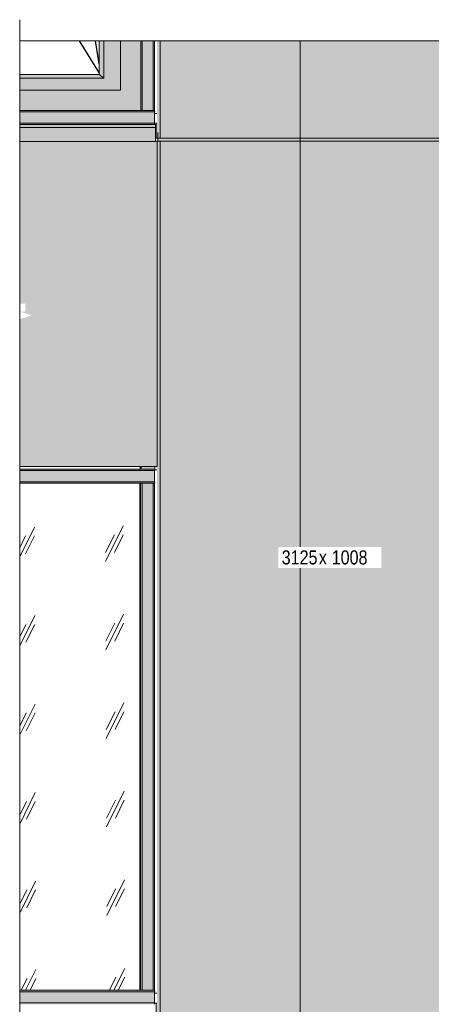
# Model space of a CAD drawing. Header units: millimetres. Extents: x -4452186 to -4434084, y -1967446 to 17568.
# Tile 21 of 25: x -4452074 to -4450609, y 14059 to 17568. Entities that reach past the tile are written whole.
import ezdxf

# ---------------------------------------------------------------- set-up
doc = ezdxf.new("R2010")
doc.units = ezdxf.units.MM
for name, color, linetype, lineweight in [('Импосты витража', 7, 'Continuous', 18), ('Марки по нескольким категориям', 7, 'Continuous', 9), ('Обобщенные модели', 7, 'Continuous', 18), ('Окна', 7, 'Continuous', 18), ('Открывание', 7, 'Continuous', 25), ('Панели витража', 7, 'Continuous', 18), ('Типовые аннотации', 7, 'Continuous', 18), ('Тонкие линии', 7, 'Continuous', 18), ('Элементы узлов', 7, 'Continuous', 18)]:
    doc.layers.add(name, color=color, linetype=linetype, lineweight=lineweight)
doc.layers.add('Линии', color=7, linetype='Continuous', lineweight=18, true_color=0x00a600)
doc.styles.add('Arial Narrow', font='ARIALN.TTF', dxfattribs={"height": 50})

# ---------------------------------------------------------------- blocks, each defined once
blk = doc.blocks.new('Прямая форма - 675053-20656924-К1_Ф1_Схема раскладки облицовки')
at = {"layer": 'Обобщенные модели'}
for p, q in [((-4451594.1, 15963.4), (-4451586.1, 15963.4)), ((-4451586.1, 15963.4), (-4451594.1, 15963.4)), ((-4451586.1, 14098.4), (-4451594, 14098.4)), ((-4451586.1, 14098.4), (-4451594, 14098.4)), ((-4451594, 14063.4), (-4451586.1, 14063.4))]:
    blk.add_line(p, q, dxfattribs=at)
blk = doc.blocks.new('Прямая форма - 845532-20657003-К1_Ф1_Схема раскладки облицовки')
at = {"layer": 'Обобщенные модели'}
for p, q in [((-4451586.1, 17233.4), (-4451594, 17233.4)), ((-4451594, 17233.4), (-4451586.1, 17233.4)), ((-4451594, 17198.4), (-4451586.1, 17198.4))]:
    blk.add_line(p, q, dxfattribs=at)
blk = doc.blocks.new('Корп2_Кассета выпуклая - Корп2_Кассета выпуклая_Цвет DESIGN D2-20996382-К1_Ф1_Схема раскладки облицовки')
at = {"layer": 'Обобщенные модели', "true_color": 0xf7fbf5}
for points in [[(-4451574.7, 14010.1), (-4451574.7, 17135.1), (-4451582.2, 17135.1), (-4451582.5, 17135.1), (-4451584.6, 17135.1), (-4451584.8, 15975.1), (-4451586.1, 15975), (-4451586.1, 14063.4), (-4451589.1, 14063.4), (-4451589.1, 14010.1)], [(-4451075.9, 17135.1), (-4451076, 17145.1), (-4451582.2, 17145.1), (-4451582.2, 17135.1), (-4451076, 17135.1)], [(-4451574.7, 14010.1), (-4451076, 14010.1), (-4451076, 17135.1), (-4451574.7, 17135.1), (-4451574.7, 14017.7)], [(-4450577.2, 14010.1), (-4450577.2, 17135.1), (-4451076, 17135.1), (-4451076, 14010.1), (-4450628.4, 14010.1)], [(-4450569.7, 17135.1), (-4450569.7, 17145.1), (-4451075.9, 17145.1), (-4451075.9, 17135.1), (-4450577.2, 17135.1)], [(-4450577.2, 14010.1), (-4450567.1, 14010.1), (-4450567.1, 14058.8), (-4450562.8, 14058.8), (-4450562.9, 14063.4), (-4450565.9, 14063.4), (-4450565.9, 15974.4), (-4450567.3, 15974.4), (-4450567.3, 17135.1), (-4450569.4, 17135.1), (-4450569.7, 17135.1), (-4450577.2, 17135.1), (-4450577.2, 14017.7)]]:
    blk.add_hatch(color=7, dxfattribs=at).paths.add_polyline_path(points)
at = {"layer": 'Обобщенные модели'}
for p, q in [((-4451582.2, 17165.1), (-4451582.5, 17165.1)), ((-4451582.5, 17165.1), (-4451582.5, 17135.1)), ((-4451582.2, 17135.1), (-4451582.2, 17165.1)), ((-4450569.4, 17165.1), (-4450569.7, 17165.1)), ((-4450569.7, 17165.1), (-4450569.7, 17135.1)), ((-4450569.4, 17135.1), (-4450569.4, 17165.1)), ((-4451582.5, 17135.1), (-4451584.6, 17135.1)), ((-4451574.7, 17135.1), (-4451582.2, 17135.1)), ((-4451574.7, 14010.1), (-4451574.7, 17135.1)), ((-4451076, 17135.1), (-4451574.7, 17135.1)), ((-4451076, 17133.1), (-4451076, 17135.1)), ((-4450577.2, 17135.1), (-4451076, 17135.1)), ((-4451076, 14010.1), (-4451076, 17133.1)), ((-4451075.9, 17145.1), (-4451075.9, 17135.1)), ((-4450577.2, 14010.1), (-4450577.2, 17135.1)), ((-4450569.7, 17135.1), (-4450577.2, 17135.1)), ((-4450567.1, 17135.1), (-4450569.4, 17135.1)), ((-4451589.1, 14010.1), (-4451589.1, 14063.4)), ((-4450562.8, 14063.4), (-4450562.8, 14058.8)), ((-4451574.7, 14010.1), (-4451589.1, 14010.1)), ((-4451076, 14010.1), (-4451574.7, 14010.1)), ((-4450577.2, 14010.1), (-4451076, 14010.1)), ((-4450567.1, 14010.1), (-4450577.2, 14010.1))]:
    blk.add_line(p, q, dxfattribs=at)
blk = doc.blocks.new('Корп2_Кассета выпуклая - Корп2_Кассета выпуклая_Цвет DESIGN D2-V3-К1_Ф1_Схема раскладки облицовки')
at = {"layer": 'Обобщенные модели', "true_color": 0xf7fbf5}
for points in [[(-4451574.7, 17145.1), (-4451574.7, 17492.5), (-4451586.1, 17492.5), (-4451586.1, 17198.4), (-4451589.1, 17198.4), (-4451589.1, 17145.1)], [(-4451076, 17145.1), (-4451076, 17492.5), (-4451574.7, 17492.5), (-4451574.7, 17145.1), (-4451079.3, 17145.1)], [(-4450577.2, 17145.1), (-4450577.2, 17492.5), (-4451076, 17492.5), (-4451076, 17145.1), (-4450628.4, 17145.1)], [(-4450577.2, 17145.1), (-4450567.1, 17145.1), (-4450567.1, 17193.8), (-4450562.8, 17193.8), (-4450562.8, 17492.5), (-4450577.2, 17492.5), (-4450577.2, 17189.9)]]:
    blk.add_hatch(color=7, dxfattribs=at).paths.add_polyline_path(points)
at = {"layer": 'Обобщенные модели'}
for p, q in [((-4451574.7, 17145.1), (-4451574.7, 17492.5)), ((-4451076, 17145.1), (-4451076, 17492.5)), ((-4450577.2, 17145.1), (-4450577.2, 17492.5)), ((-4450562.8, 17492.5), (-4450562.8, 17193.8)), ((-4451589.1, 17145.1), (-4451589.1, 17198.4)), ((-4451574.7, 17145.1), (-4451589.1, 17145.1)), ((-4451076, 17145.1), (-4451574.7, 17145.1)), ((-4450577.2, 17145.1), (-4451076, 17145.1)), ((-4450567.1, 17145.1), (-4450577.2, 17145.1))]:
    blk.add_line(p, q, dxfattribs=at)
blk = doc.blocks.new('ОкноВитражное_Одностворчатое_Агрисовгаз - Окно одностворчатое AGS68 в витраж-20996298-К1_Ф1_Схема раскладки облицовки')
at = {"layer": 'Окна', "true_color": 0x373f43}
for points in [[(-4452074.5, 17316.8), (-4451715.9, 17316.8), (-4451715.9, 17492.5), (-4451775.2, 17492.5), (-4451775.2, 17358.8), (-4452074.5, 17358.8), (-4452074.5, 17336)], [(-4451981.2, 17243.8), (-4451643.3, 17243.8), (-4451643.3, 17492.5), (-4451715.6, 17492.5), (-4451715.6, 17316.8), (-4452074.5, 17316.8), (-4452074.5, 17243.8)], [(-4451775.2, 17358.8), (-4451775.2, 17492.5), (-4451791.5, 17492.5), (-4451791.5, 17372.8)], [(-4451791.5, 17358.8), (-4451775.2, 17358.8), (-4451791.5, 17372.8), (-4452074.5, 17372.8), (-4452074.5, 17358.8), (-4451800.9, 17358.8)], [(-4451715.9, 17316.8), (-4451715.6, 17316.8), (-4451715.9, 17317.1)]]:
    blk.add_hatch(color=149, dxfattribs=at).paths.add_polyline_path(points)
at = {"layer": 'Окна', "true_color": 0xc0c0c0}
h = blk.add_hatch(dxfattribs=at)
h.set_pattern_fill('FP_6', color=9, style=0, pattern_type=2)
h.set_pattern_definition([(243.674, (-4455011.52, 58929.76), (315.2419, 319.6116), [141.696, -566.785]), (243.674, (-4455042.94, 58898.01), (315.2419, 319.6116), [70.848, -637.633]), (243.674, (-4455011.52, 58898.01), (315.2419, 319.6116), [70.848, -637.633])])
h.paths.add_polyline_path([(-4451791.5, 17372.8), (-4451791.5, 17492.5), (-4452074.5, 17492.5), (-4452074.5, 17372.8), (-4451800.9, 17372.8)])
at = {"layer": 'Окна'}
for p, q in [((-4451791.5, 17492.5), (-4451791.5, 17372.8)), ((-4451775.2, 17492.5), (-4451775.2, 17358.8)), ((-4451715.9, 17316.8), (-4451715.9, 17492.5)), ((-4451715.6, 17492.5), (-4451715.6, 17316.8)), ((-4451643.3, 17492.5), (-4451643.3, 17243.8)), ((-4451791.5, 17372.8), (-4452074.5, 17372.8)), ((-4451775.2, 17358.8), (-4451791.5, 17372.8)), ((-4451775.2, 17358.8), (-4452074.5, 17358.8)), ((-4451715.6, 17316.8), (-4452074.5, 17316.8)), ((-4451643.3, 17243.8), (-4452074.5, 17243.8))]:
    blk.add_line(p, q, dxfattribs=at)
at = {"layer": 'Открывание'}
for p, q in [((-4451862.7, 17492.5), (-4451791.5, 17377)), ((-4451791.5, 17409.9), (-4451804.5, 17492.5))]:
    blk.add_line(p, q, dxfattribs=at)
blk = doc.blocks.new('Прямоугольный импост - Ригель_90202-V24-К1_Ф1_Схема раскладки облицовки')
at = {"layer": 'Импосты витража', "true_color": 0x373f43}
for points in [[(-4452074.5, 17238.8), (-4451594, 17238.8), (-4451594.4, 17243.1), (-4451594.7, 17243.8), (-4452074.5, 17243.6), (-4452074.5, 17239.5)], [(-4451710.7, 17198.8), (-4451594, 17198.8), (-4451594, 17238.8), (-4452074.5, 17238.8), (-4452074.5, 17198.8), (-4451800.9, 17198.8)], [(-4451594.7, 17193.8), (-4451594.4, 17194.4), (-4451594, 17197.5), (-4451594, 17198.8), (-4452074.5, 17198.8), (-4452074.5, 17193.8), (-4451620.5, 17193.8)]]:
    blk.add_hatch(color=149, dxfattribs=at).paths.add_polyline_path(points)
at = {"layer": 'Импосты витража'}
for p, q in [((-4451594, 17238.8), (-4452074.5, 17238.8)), ((-4451594.7, 17243.8), (-4451595, 17243.8)), ((-4451594, 17238.8), (-4451594, 17198.8)), ((-4451594, 17198.8), (-4452074.5, 17198.8))]:
    blk.add_line(p, q, dxfattribs=at)
for centre, start_param, end_param in [((-4451594.7, 17238.8), 4.712389, 6.283185), ((-4451594.7, 17198.8), 3.141593, 4.712389)]:
    blk.add_ellipse(centre, major_axis=(0, 5), ratio=0.143826, start_param=start_param, end_param=end_param, dxfattribs=at)
blk = doc.blocks.new('Прямоугольный импост - Ригель_90202-V25-К1_Ф1_Схема раскладки облицовки')
at = {"layer": 'Импосты витража', "true_color": 0x373f43}
for points in [[(-4451638.5, 17243.8), (-4451638.5, 17492.5), (-4451643.3, 17492.5), (-4451643.2, 17243.8), (-4451639.8, 17243.8)], [(-4451638.5, 17243.8), (-4451598.9, 17243.8), (-4451598.9, 17492.5), (-4451638.5, 17492.5), (-4451638.5, 17257.4)], [(-4451598.9, 17243.8), (-4451594.7, 17243.8), (-4451595, 17492.5), (-4451598.9, 17492.5), (-4451598.9, 17257.4)]]:
    blk.add_hatch(color=149, dxfattribs=at).paths.add_polyline_path(points)
at = {"layer": 'Импосты витража'}
for p, q in [((-4451638.5, 17243.8), (-4451638.5, 17492.5)), ((-4451598.9, 17243.8), (-4451598.9, 17492.5)), ((-4451594.7, 17243.8), (-4451594.7, 17492.5)), ((-4451638.5, 17243.8), (-4451643.2, 17243.8)), ((-4451598.9, 17243.8), (-4451638.5, 17243.8)), ((-4451594.7, 17243.8), (-4451598.9, 17243.8))]:
    blk.add_line(p, q, dxfattribs=at)
blk = doc.blocks.new('Панель_Стеклопакет_Агрисовгаз - Панель_Стеклопакет_Агрисовгаз-V27-К1_Ф1_Схема раскладки облицовки')
at = {"layer": 'Панели витража', "true_color": 0xc0c0c0}
h = blk.add_hatch(dxfattribs=at)
h.set_pattern_fill('FP_7', color=9, style=0, pattern_type=2)
h.set_pattern_definition([(243.674, (-4455012.24, 58929.76), (315.2419, 319.6116), [141.696, -566.785]), (243.674, (-4455043.66, 58898.01), (315.2419, 319.6116), [70.848, -637.633]), (243.674, (-4455012.24, 58898.01), (315.2419, 319.6116), [70.848, -637.633])])
h.paths.add_polyline_path([(-4451646.8, 14108.8), (-4451646.8, 15915.6), (-4452074.5, 15915.6), (-4452074.5, 14108.8), (-4451710.7, 14108.8)])
at = {"layer": 'Панели витража'}
blk.add_line((-4451646.8, 14108.8), (-4451646.8, 15915.6), dxfattribs=at)
blk = doc.blocks.new('Прямоугольный импост - 50х100-V28-К1_Ф1_Схема раскладки облицовки')
at = {"layer": 'Импосты витража', "true_color": 0x373f43}
for points in [[(-4451644.2, 15965.6), (-4451642.5, 15965.6), (-4451642.5, 15975.1), (-4451647.3, 15975), (-4451647.3, 15965.6)], [(-4451620.5, 15965.6), (-4451593, 15965.6), (-4451593, 15975.1), (-4451642.5, 15975), (-4451642.5, 15965.6)]]:
    blk.add_hatch(color=149, dxfattribs=at).paths.add_polyline_path(points)
at = {"layer": 'Импосты витража'}
for p, q in [((-4451642.5, 15965.6), (-4451644.2, 15965.6)), ((-4451642.5, 15965.6), (-4451642.5, 15975)), ((-4451593, 15965.6), (-4451642.5, 15965.6)), ((-4451593, 15965.6), (-4451593, 15975))]:
    blk.add_line(p, q, dxfattribs=at)
blk = doc.blocks.new('Прямоугольный импост - Ригель_90202-V29-К1_Ф1_Схема раскладки облицовки')
at = {"layer": 'Импосты витража', "true_color": 0x373f43}
for points in [[(-4452074.5, 14103.8), (-4451594, 14103.8), (-4451594.4, 14108.1), (-4451594.7, 14108.8), (-4452074.5, 14108.6), (-4452074.5, 14104.1)], [(-4451710.7, 14063.8), (-4451594, 14063.8), (-4451594, 14103.8), (-4452074.5, 14103.8), (-4452074.5, 14063.8), (-4451800.9, 14063.8)], [(-4451594.7, 14058.8), (-4451594.4, 14059.4), (-4451594, 14062.5), (-4451594, 14063.8), (-4452074.5, 14063.8), (-4452074.5, 14058.8), (-4451620.5, 14058.8)]]:
    blk.add_hatch(color=149, dxfattribs=at).paths.add_polyline_path(points)
at = {"layer": 'Импосты витража'}
for p, q in [((-4451643.4, 14108.8), (-4452074.5, 14108.8)), ((-4451644.2, 14108.8), (-4452074.5, 14108.8)), ((-4451594.7, 14108.8), (-4451595, 14108.8)), ((-4451594, 14103.8), (-4452074.5, 14103.8)), ((-4451594, 14103.8), (-4451594, 14063.8)), ((-4451594, 14063.8), (-4452074.5, 14063.8))]:
    blk.add_line(p, q, dxfattribs=at)
for centre, start_param, end_param in [((-4451594.7, 14103.8), 4.712389, 6.283185), ((-4451594.7, 14063.8), 3.141593, 4.712389)]:
    blk.add_ellipse(centre, major_axis=(0, 5), ratio=0.143826, start_param=start_param, end_param=end_param, dxfattribs=at)
blk = doc.blocks.new('Прямоугольный импост - Ригель_90202-V26-К1_Ф1_Схема раскладки облицовки')
at = {"layer": 'Импосты витража', "true_color": 0x373f43}
for points in [[(-4451800.9, 9690.6), (-4451594, 9690.6), (-4451594.4, 9695), (-4451594.7, 9695.6), (-4452074.5, 9695.5), (-4452074.5, 9690.6)], [(-4451594, 9650.6), (-4451594, 9690.6), (-4452074.5, 9690.6), (-4452074.5, 9650.6), (-4451620.5, 9650.6)], [(-4451639.8, 9645.6), (-4451594.5, 9645.8), (-4451594.2, 9647.1), (-4451594, 9650.6), (-4452074.5, 9650.6), (-4452074.5, 9645.6), (-4451641.1, 9645.6)]]:
    blk.add_hatch(color=149, dxfattribs=at).paths.add_polyline_path(points)
at = {"layer": 'Импосты витража'}
for p, q in [((-4451643.9, 9695.6), (-4452074.5, 9695.6)), ((-4451644.2, 9695.6), (-4452074.5, 9695.6)), ((-4451594, 9690.6), (-4452074.5, 9690.6)), ((-4451594, 9690.6), (-4451594, 9650.6)), ((-4451594, 9650.6), (-4452074.5, 9650.6)), ((-4452074.5, 9645.6), (-4451643.4, 9645.6)), ((-4452074.5, 9645.6), (-4451644.2, 9645.6)), ((-4451595, 9645.6), (-4451594.7, 9645.6))]:
    blk.add_line(p, q, dxfattribs=at)
for centre, start_param, end_param in [((-4451594.7, 9690.6), 4.712389, 6.283185), ((-4451594.7, 9650.6), 3.141593, 4.712389)]:
    blk.add_ellipse(centre, major_axis=(0, 5), ratio=0.143826, start_param=start_param, end_param=end_param, dxfattribs=at)
blk = doc.blocks.new('Прямоугольный импост - Ригель_90202-V30-К1_Ф1_Схема раскладки облицовки')
at = {"layer": 'Импосты витража', "true_color": 0x373f43}
for points in [[(-4451644.2, 14108.8), (-4451644.2, 15915.6), (-4451646.8, 15915.6), (-4451646.8, 14108.8)], [(-4451638.5, 14108.8), (-4451638.5, 15915.6), (-4451644.2, 15915.6), (-4451644.2, 14108.8), (-4451639.8, 14108.8)], [(-4451598.9, 14108.8), (-4451598.9, 15915.6), (-4451638.5, 15915.6), (-4451638.5, 14108.8), (-4451620.5, 14108.8)], [(-4451597.7, 14108.8), (-4451594.7, 14108.8), (-4451594.7, 15915.6), (-4451598.9, 15915.6), (-4451598.9, 14108.8)]]:
    blk.add_hatch(color=149, dxfattribs=at).paths.add_polyline_path(points)
at = {"layer": 'Импосты витража'}
for p, q in [((-4451644.2, 15915.6), (-4451638.5, 15915.6)), ((-4451644.2, 14108.8), (-4451644.2, 15915.6)), ((-4451638.5, 15915.6), (-4451598.9, 15915.6)), ((-4451638.5, 14108.8), (-4451638.5, 15915.6)), ((-4451598.9, 15915.6), (-4451594.7, 15915.6)), ((-4451598.9, 14108.8), (-4451598.9, 15915.6)), ((-4451594.7, 14108.8), (-4451594.7, 15915.6)), ((-4451638.5, 14108.8), (-4451644.2, 14108.8)), ((-4451598.9, 14108.8), (-4451638.5, 14108.8)), ((-4451594.7, 14108.8), (-4451598.9, 14108.8))]:
    blk.add_line(p, q, dxfattribs=at)
blk = doc.blocks.new('HILTI_s_Композит_тип_Ко - Тип КоБ D2-21000979-К1_Ф1_Схема раскладки облицовки')
at = {"layer": 'Обобщенные модели', "true_color": 0xf7fbf5}
blk.add_hatch(color=7, dxfattribs=at).paths.add_polyline_path([(-4451800.9, 12840.1), (-4451584.6, 12840.1), (-4451584.6, 14000.1), (-4451591.1, 14000.1), (-4451591.1, 13998.8), (-4452074.5, 13998.8), (-4452074.5, 13420.7), (-4452054.9, 13420.7), (-4452054.9, 13392.5), (-4452074.5, 13392.5), (-4452031.2, 13378.8), (-4452074.5, 13365), (-4452074.5, 12840.1)])
at = {"layer": 'Обобщенные модели'}
for p, q in [((-4451591.1, 14000.1), (-4451584.6, 14000.1)), ((-4451584.6, 14000.1), (-4451584.6, 12840.1)), ((-4452074.5, 12840.1), (-4451584.6, 12840.1))]:
    blk.add_line(p, q, dxfattribs=at)
blk = doc.blocks.new('HILTI_Линия_Разрыва - Тип 1-21000640-К1_Ф1_Схема раскладки облицовки')
at = {"layer": 'Элементы узлов'}
blk.add_line((-4452074.5, 17492.5), (-4449431.1, 17492.5), dxfattribs=at)
blk = doc.blocks.new('HILTI_Линия_Разрыва - Тип 1-20713576-К1_Ф1_Схема раскладки облицовки')
at = {"layer": 'Элементы узлов'}
blk.add_line((-4452074.5, 13420.7), (-4452074.5, 17492.5), dxfattribs=at)

msp = doc.modelspace()

# ---------------------------------------------------------------- hatches: boundary and pattern name
at = {"layer": 'Элементы узлов', "true_color": 0x444f51}
msp.add_hatch(color=251, dxfattribs=at).paths.add_polyline_path([(-4452074.5, 17133.8), (-4451591.1, 17133.8), (-4451591.1, 17193.8), (-4452074.5, 17193.8)])

# ---------------------------------------------------------------- linework, layer by layer
at = {"layer": 'Линии', "color": 7}
msp.add_line((-4452074.5, 17183.8), (-4451591.1, 17183.8), dxfattribs=at)
at = {"layer": 'Типовые аннотации', "lineweight": 9}
msp.add_line((-4452074.5, 17492.5), (-4452074.5, 17567.5), dxfattribs=at)
at = {"layer": 'Тонкие линии'}
for p, q in [((-4451591.1, 17193.8), (-4452074.5, 17193.8)), ((-4451591.1, 17133.8), (-4451591.1, 17193.8)), ((-4452074.5, 17133.8), (-4451591.1, 17133.8))]:
    msp.add_line(p, q, dxfattribs=at)

# ---------------------------------------------------------------- block references
at = {"layer": 'Импосты витража'}
for name, p in [('Прямоугольный импост - Ригель_90202-V25-К1_Ф1_Схема раскладки облицовки', (0, 0)), ('Прямоугольный импост - Ригель_90202-V24-К1_Ф1_Схема раскладки облицовки', (0, 0)), ('Прямоугольный импост - Ригель_90202-V26-К1_Ф1_Схема раскладки облицовки', (0, 6270)), ('Прямоугольный импост - 50х100-V28-К1_Ф1_Схема раскладки облицовки', (0, 0)), ('Прямоугольный импост - Ригель_90202-V30-К1_Ф1_Схема раскладки облицовки', (0, 0)), ('Прямоугольный импост - Ригель_90202-V29-К1_Ф1_Схема раскладки облицовки', (0, 0))]:
    msp.add_blockref(name, p, dxfattribs=at)
at = {"layer": 'Обобщенные модели'}
for name, p in [('Корп2_Кассета выпуклая - Корп2_Кассета выпуклая_Цвет DESIGN D2-V3-К1_Ф1_Схема раскладки облицовки', (0, 0)), ('Прямая форма - 845532-20657003-К1_Ф1_Схема раскладки облицовки', (0, 0)), ('Корп2_Кассета выпуклая - Корп2_Кассета выпуклая_Цвет DESIGN D2-20996382-К1_Ф1_Схема раскладки облицовки', (0, 0)), ('HILTI_s_Композит_тип_Ко - Тип КоБ D2-21000979-К1_Ф1_Схема раскладки облицовки', (0, 3135)), ('Прямая форма - 675053-20656924-К1_Ф1_Схема раскладки облицовки', (0, 0))]:
    msp.add_blockref(name, p, dxfattribs=at)
at = {"layer": 'Окна'}
msp.add_blockref('ОкноВитражное_Одностворчатое_Агрисовгаз - Окно одностворчатое AGS68 в витраж-20996298-К1_Ф1_Схема раскладки облицовки', (0, 0), dxfattribs=at)
at = {"layer": 'Панели витража'}
msp.add_blockref('Панель_Стеклопакет_Агрисовгаз - Панель_Стеклопакет_Агрисовгаз-V27-К1_Ф1_Схема раскладки облицовки', (0, 0), dxfattribs=at)
at = {"layer": 'Элементы узлов'}
for name in ['HILTI_Линия_Разрыва - Тип 1-21000640-К1_Ф1_Схема раскладки облицовки', 'HILTI_Линия_Разрыва - Тип 1-20713576-К1_Ф1_Схема раскладки облицовки']:
    msp.add_blockref(name, (0, 0), dxfattribs=at)

# ---------------------------------------------------------------- next in the draw order: texts
at = {"layer": 'Марки по нескольким категориям', "insert": (-4451141.7, 15676.3), "char_height": 50, "width": 160.337, "attachment_point": 1, "style": 'Arial Narrow', "bg_fill": 3, "box_fill_scale": 1.25, "bg_fill_color": 256, "bg_fill_true_color": 13158600, "bg_fill_transparency": 0}
msp.add_mtext('3125', dxfattribs=at)

# ---------------------------------------------------------------- next in the draw order: texts
at = {"layer": 'Марки по нескольким категориям', "insert": (-4451009.4, 15676.3), "char_height": 50, "width": 36.076, "attachment_point": 1, "style": 'Arial Narrow', "bg_fill": 3, "box_fill_scale": 1.25, "bg_fill_color": 256, "bg_fill_true_color": 13158600, "bg_fill_transparency": 0}
msp.add_mtext('\\fArial Narrow|b0|i0|c204|p34|;х', dxfattribs=at)

# ---------------------------------------------------------------- next in the draw order: texts
at = {"layer": 'Марки по нескольким категориям', "insert": (-4450979.6, 15676.3), "char_height": 50, "width": 180.38, "attachment_point": 1, "style": 'Arial Narrow', "bg_fill": 3, "box_fill_scale": 1.25, "bg_fill_color": 256, "bg_fill_true_color": 13158600, "bg_fill_transparency": 0}
msp.add_mtext(' 1008', dxfattribs=at)

doc.saveas('drawing.dxf')
